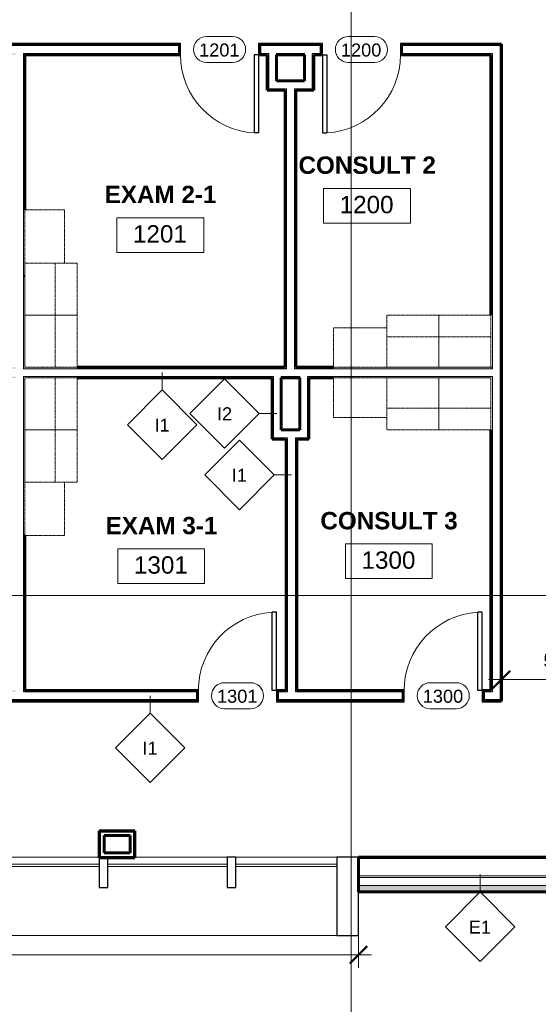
# Model space of a CAD drawing. Header units: inches. Extents: x -1969 to 2015, y -1363 to 1657.
# Tile 22 of 32: x 144 to 383, y -347 to 107. Entities that reach past the tile are written whole.
import ezdxf

# ---------------------------------------------------------------- set-up
doc = ezdxf.new("R2010")
doc.units = ezdxf.units.IN
doc.header["$MEASUREMENT"] = 0
doc.linetypes.add('Dash', pattern=[0.25, 0.125, -0.125])
for name, color, linetype, lineweight in [('A-ANNO-DIMS', 211, 'Continuous', 9), ('A-ANNO-DIMS-64', 211, 'Continuous', 9), ('A-AREA-IDEN', 2, 'Continuous', 9), ('A-DOOR', 31, 'Continuous', 18), ('A-DOOR-IDEN', 31, 'Continuous', 9), ('A-GLAZ-CURT', 52, 'Continuous', 9), ('A-GLAZ-CWMG', 51, 'Continuous', 9), ('A-WALL', 113, 'Continuous', 18), ('A-WALL-IDEN', 211, 'Continuous', 9), ('A-WALL-PATT', 111, 'Continuous', 60), ('G-ANNO-SYMB', 111, 'Continuous', 9), ('I-WALL', 2, 'Continuous', 18), ('Q-CASE', 31, 'Continuous', 9), ('Q-CASE-HDLN', 31, 'Dash', 9)]:
    doc.layers.add(name, color=color, linetype=linetype, lineweight=lineweight)
doc.styles.add('Arial', font='arial.ttf', dxfattribs={"height": 6})
doc.styles.add('Arial_1', font='arial.ttf', dxfattribs={"height": 8})
doc.styles.add('Arial_B', font='arialbd.ttf', dxfattribs={"height": 8})
doc.dimstyles.new('Linear_-_3_32__Arial', dxfattribs={"dimscale": 12, "dimtxt": 6.121556, "dimasz": 0.666667, "dimexe": 0.5, "dimexo": 0.333333, "dimgap": 0.333333, "dimtad": 1, "dimdec": 3, "dimrnd": 0.125, "dimzin": 3, "dimdsep": 46, "dimlunit": 4, "dimtxsty": 'Arial', "dimblk1": 'OBLIQUE', "dimblk2": 'OBLIQUE', "dimsah": 1, "dimcen": 0.09, "dimdle": 0.5, "dimazin": 0, "dimtfac": 1, "dimtdec": 4, "dimtix": 1, "dimtmove": 0, "dimatfit": 3, "dimfxl": 1, "dimtvp": 1, "dimtfill": 1, "dimfrac": 2, "dimtolj": 1, "dimtzin": 0, "dimarcsym": 2})
pattern_1 = [(0, (0, 0), (20.48, 5.12), [0.845, -14.515, 0.845, -14.515, -81.92]), (0, (0, 0), (20.48, 5.12), [-30.72, 0.845, -29.875, 0.845, -14.515, -35.84]), (0, (0, 0), (20.48, 5.12), [-76.8, 0.845, -9.395, 0.845, -24.755]), (120, (7.68, 2.56), (-14.67405, 15.1762), [0.845, -14.515, 0.845, -14.515, -81.92]), (120, (7.68, 2.56), (-14.67405, 15.1762), [-30.72, 0.845, -29.875, 0.845, -14.515, -35.84]), (120, (7.68, 2.56), (-14.67405, 15.1762), [-76.8, 0.845, -9.395, 0.845, -24.755]), (240, (10.24, 12.8), (-5.80595, -20.2962), [0.845, -14.515, 0.845, -14.515, -81.92]), (240, (10.24, 12.8), (-5.80595, -20.2962), [-30.72, 0.845, -29.875, 0.845, -14.515, -35.84]), (240, (10.24, 12.8), (-5.80595, -20.2962), [-76.8, 0.845, -9.395, 0.845, -24.755])]

# ---------------------------------------------------------------- blocks, each defined once
blk = doc.blocks.new('Single-Flush-w-Metal-Frame - 36_ x 84_-V1-GROUND FLOOR')
at = {"layer": 'A-DOOR', "lineweight": 30}
for p, q in [((16, 2.44), (16, 38.45)), ((18, 38.45), (16, 38.45)), ((18, 2.44), (18, 38.45)), ((18, 2.44), (16, 2.44))]:
    blk.add_line(p, q, dxfattribs=at)
at = {"layer": 'A-DOOR'}
for p, q in [((-18, 2.94), (-20, 2.94)), ((-20, 2.94), (-20, 2.44)), ((-20, 2.44), (-18.5, 2.44)), ((-18.5, 2.44), (-18.5, -2.44)), ((-18, -2.94), (-18, 2.94)), ((20, 2.94), (18, 2.94)), ((18, 2.94), (18, -2.94)), ((18.5, -2.44), (18.5, 2.44)), ((18.5, 2.44), (20, 2.44)), ((20, 2.44), (20, 2.94)), ((-18.5, -2.44), (-20, -2.44)), ((-20, -2.44), (-20, -2.94)), ((-20, -2.94), (-18, -2.94)), ((18, -2.94), (20, -2.94)), ((20, -2.44), (18.5, -2.44)), ((20, -2.94), (20, -2.44))]:
    blk.add_line(p, q, dxfattribs=at)
at = {"layer": 'A-DOOR', "lineweight": 9}
blk.add_arc((18, 2.44), 36.07, 93.1789, 180, dxfattribs=at)
blk = doc.blocks.new('Single-Flush-w-Metal-Frame - 36_ x 84_-223247-GROUND FLOOR')
at = {"layer": 'A-DOOR'}
for p, q in [((-20, 2.94), (-18, 2.94)), ((-20, 2.44), (-20, 2.94)), ((-18.5, 2.44), (-20, 2.44)), ((-18.5, -2.44), (-18.5, 2.44)), ((-18, 2.94), (-18, -2.94)), ((18, -2.94), (18, 2.94)), ((18, 2.94), (20, 2.94)), ((18.5, 2.44), (18.5, -2.44)), ((20, 2.44), (18.5, 2.44)), ((20, 2.94), (20, 2.44)), ((-20, -2.44), (-18.5, -2.44)), ((-20, -2.94), (-20, -2.44)), ((-18, -2.94), (-20, -2.94)), ((20, -2.94), (18, -2.94)), ((18.5, -2.44), (20, -2.44)), ((20, -2.44), (20, -2.94))]:
    blk.add_line(p, q, dxfattribs=at)
at = {"layer": 'A-DOOR', "lineweight": 30}
for p, q in [((16, -2.44), (16, -38.45)), ((18, -2.44), (16, -2.44)), ((18, -2.44), (18, -38.45)), ((18, -38.45), (16, -38.45))]:
    blk.add_line(p, q, dxfattribs=at)
at = {"layer": 'A-DOOR', "lineweight": 9}
blk.add_arc((18, -2.44), 36.07, 180, 266.8211, dxfattribs=at)
blk = doc.blocks.new('Casework-Exam_Room-Midmark-MLDSPXXX-Traditional - 72_x24_x78_-605487-GROUND FLOOR')
at = {"layer": 'Q-CASE-HDLN'}
for p, q in [((-12, 12), (36, 12)), ((-12, -12), (-12, 12)), ((-12, 12), (12, 12)), ((-12, -12), (-12, 12)), ((12, 12), (36, 12)), ((12, -12), (12, 12)), ((12, 12), (12, -12)), ((36, 12), (36, 6.25)), ((36, 12), (36, -12)), ((36, 6.25), (60.625, 6.25)), ((60.625, 6.25), (60.625, -12)), ((-12, 2), (36, 2)), ((36, 2), (36, -12)), ((60.625, -12), (-12, -12)), ((12, -12), (-12, -12)), ((36, -12), (12, -12))]:
    blk.add_line(p, q, dxfattribs=at)
blk = doc.blocks.new('Casework-Exam_Room-Midmark-MLDSPXXX-Traditional - 72_x24_x78_-308100-GROUND FLOOR')
at = {"layer": 'Q-CASE-HDLN'}
for p, q in [((60.625, 12), (-12, 12)), ((-12, 12), (-12, -12)), ((12, 12), (-12, 12)), ((-12, 12), (-12, -12)), ((36, 12), (12, 12)), ((12, 12), (12, -12)), ((12, -12), (12, 12)), ((36, -12), (36, 12)), ((36, -2), (36, 12)), ((60.625, -6.25), (60.625, 12)), ((-12, -2), (36, -2)), ((36, -12), (36, -6.25)), ((36, -6.25), (60.625, -6.25)), ((-12, -12), (36, -12)), ((-12, -12), (12, -12)), ((12, -12), (36, -12))]:
    blk.add_line(p, q, dxfattribs=at)
blk = doc.blocks.new('Rectangular Mullion - 10_ x 36_ Rectangular-585369-GROUND FLOOR')
at = {"layer": 'A-GLAZ-CWMG', "lineweight": 30}
for p, q in [((-10, 33.5), (0, 33.5)), ((-10, -2.5), (-10, 33.5)), ((0, 33.5), (0, -2.5)), ((0, -2.5), (-10, -2.5))]:
    blk.add_line(p, q, dxfattribs=at)
blk = doc.blocks.new('System Panel - Glazed 2-584725-GROUND FLOOR')
at = {"layer": 'A-GLAZ-CURT', "lineweight": 18}
for p, q in [((27.53, -0.75), (-27.53, -0.75)), ((-27.53, -0.75), (-27.53, -1.75)), ((-27.53, -1.75), (27.53, -1.75)), ((27.53, -1.75), (27.53, -0.75))]:
    blk.add_line(p, q, dxfattribs=at)
blk = doc.blocks.new('Rectangular Mullion - 15_ x 36_ Rectangular-584755-GROUND FLOOR')
at = {"layer": 'A-GLAZ-CWMG'}
for p, q in [((-173.85, -279.34), (-228.91, -279.34)), ((-171.85, -315.34), (-230.91, -315.34))]:
    blk.add_line(p, q, dxfattribs=at)
blk = doc.blocks.new('Rectangular Mullion - 15_ x 36_ Rectangular-V4-GROUND FLOOR')
at = {"layer": 'A-GLAZ-CWMG'}
for p, q in [((239.53, -279.34), (197.01, -279.34)), ((241.53, -315.34), (182.48, -315.34))]:
    blk.add_line(p, q, dxfattribs=at)
blk = doc.blocks.new('Rectangular Mullion - 4_ x 14_ rectangular-584723-GROUND FLOOR')
at = {"layer": 'A-GLAZ-CWMG', "lineweight": 30}
for p, q in [((-2, 11.5), (2, 11.5)), ((-2, -2.5), (-2, 11.5)), ((2, 11.5), (2, -2.5)), ((2, -2.5), (-2, -2.5))]:
    blk.add_line(p, q, dxfattribs=at)
blk = doc.blocks.new('System Panel - Glazed 2-584728-GROUND FLOOR')
at = {"layer": 'A-GLAZ-CURT', "lineweight": 18}
for p, q in [((23.25, -0.75), (-23.25, -0.75)), ((-23.25, -0.75), (-23.25, -1.75)), ((-23.25, -1.75), (23.25, -1.75)), ((23.25, -1.75), (23.25, -0.75))]:
    blk.add_line(p, q, dxfattribs=at)
blk = doc.blocks.new('Rectangular Mullion - 15_ x 36_ Rectangular-585385-GROUND FLOOR')
at = {"layer": 'A-GLAZ-CWMG'}
for p, q in [((290.04, -279.34), (243.53, -279.34)), ((290.04, -315.34), (241.53, -315.34))]:
    blk.add_line(p, q, dxfattribs=at)
blk = doc.blocks.new('DIMBLOCK9-GROUND FLOOR')
at = {"layer": 'A-ANNO-DIMS-64', "lineweight": 50}
for p, q in [((366.04, -197.49), (370.04, -193.49)), ((426.04, -197.49), (430.04, -193.49)), ((366.04, -197.49), (362.04, -201.49)), ((426.04, -197.49), (422.04, -201.49))]:
    blk.add_line(p, q, dxfattribs=at)
at = {"layer": 'A-ANNO-DIMS-64'}
for p, q in [((360.04, -197.49), (432.04, -197.49)), ((366.04, -195.83), (366.04, -203.49)), ((366.04, -197.49), (366.04, -195.83)), ((426.04, -195.83), (426.04, -203.49)), ((426.04, -197.49), (426.04, -195.83))]:
    blk.add_line(p, q, dxfattribs=at)
at = {"layer": 'A-ANNO-DIMS-64', "color": 0, "insert": (385.35, -185.7), "char_height": 6, "width": 25.654, "attachment_point": 1, "line_spacing_factor": 0.941778, "style": 'Arial', "bg_fill": 3, "box_fill_scale": 1.25, "bg_fill_color": 256, "bg_fill_true_color": 13158600, "bg_fill_transparency": 0}
blk.add_mtext('5\' - 0"', dxfattribs=at)
blk = doc.blocks.new('_Oblique')
at = {"color": 0, "linetype": 'ByBlock', "lineweight": -2}
blk.add_line((-0.5, -0.5), (0.5, 0.5), dxfattribs=at)
blk = doc.blocks.new('Room Tag - Room Tag-84095-GROUND FLOOR')
at = {"layer": 'A-AREA-IDEN'}
for p, q in [((-0.3125, -0.0625), (-0.3125, -0.3125)), ((-0.3125, -0.0625), (0.3125, -0.0625)), ((0.3125, -0.0625), (0.3125, -0.3125)), ((-0.3125, -0.3125), (0.3125, -0.3125))]:
    blk.add_line(p, q, dxfattribs=at)
blk = doc.blocks.new('DIMBLOCK26-GROUND FLOOR')
at = {"layer": 'A-ANNO-DIMS-64'}
for p, q in [((-289.96, -291.84), (-289.96, -330.24)), ((-289.96, -324.24), (-289.96, -291.84)), ((300.04, -291.84), (300.04, -330.24)), ((300.04, -324.24), (300.04, -291.84)), ((-289.96, -324.24), (306.04, -324.24))]:
    blk.add_line(p, q, dxfattribs=at)
at = {"layer": 'A-ANNO-DIMS-64', "lineweight": 50}
for p, q in [((-289.96, -324.24), (-285.96, -320.24)), ((300.04, -324.24), (304.04, -320.24)), ((-289.96, -324.24), (-293.96, -328.24)), ((300.04, -324.24), (296.04, -328.24))]:
    blk.add_line(p, q, dxfattribs=at)
at = {"layer": 'A-ANNO-DIMS-64', "color": 0, "insert": (-7.96, -312.45), "char_height": 6, "width": 31.1917, "attachment_point": 1, "line_spacing_factor": 0.941778, "style": 'Arial', "bg_fill": 3, "box_fill_scale": 1.25, "bg_fill_color": 256, "bg_fill_true_color": 13158600, "bg_fill_transparency": 0}
blk.add_mtext('49\' - 2"', dxfattribs=at)
blk = doc.blocks.new('Door Tag - Door Tag-41184-GROUND FLOOR')
at = {"layer": 'A-DOOR-IDEN'}
for p, q in [((-0.09375, 0.09375), (0.09375, 0.09375)), ((-0.09375, -0.09375), (0.09375, -0.09375))]:
    blk.add_line(p, q, dxfattribs=at)
for centre, start, end in [((-0.09375, 0), 90, 270), ((0.09375, 0), 270, 90)]:
    blk.add_arc(centre, 0.09375, start, end, dxfattribs=at)
blk = doc.blocks.new('Wall Tag - 1_2_-62628-GROUND FLOOR')
at = {"layer": 'A-WALL-IDEN'}
for p, q in [((-0.25, 0), (0, 0.25)), ((0, 0.25), (0.25, 0)), ((-0.25, 0), (0, -0.25)), ((0, -0.25), (0.25, 0))]:
    blk.add_line(p, q, dxfattribs=at)

msp = doc.modelspace()

# ---------------------------------------------------------------- hatches: boundary and pattern name
at = {"layer": 'A-WALL-PATT', "lineweight": 9}
h = msp.add_hatch(dxfattribs=at)
h.set_pattern_fill('FP_1', color=256, style=0, pattern_type=2)
h.set_pattern_definition(pattern_1)
h.paths.add_polyline_path([(137.9126, 94.6642), (217.5376, 94.6642), (217.5376, 95.2892), (137.9126, 95.2892)])
h.paths.add_polyline_path([(263.0153, 94.6642), (282.9126, 94.6642), (282.9126, 95.2892), (254.5376, 95.2784), (254.5376, 94.6642)])
h.paths.add_polyline_path([(319.9126, 94.6642), (366.0376, 94.6642), (366.0376, 95.2892), (319.9126, 95.2892)])
h.paths.add_polyline_path([(100.9126, 94.6642), (100.9126, 95.2892), (13.0376, 95.2892), (13.0376, 94.6642), (23.3528, 94.6642)])
h.paths.add_polyline_path([(-23.9624, 94.6642), (-23.9624, 95.2892), (-120.0874, 95.2892), (-120.0874, 94.6642), (-45.1222, 94.6642)])
h.paths.add_polyline_path([(-232.5874, 94.6642), (-157.0874, 94.6642), (-157.0874, 95.2892), (-232.5874, 95.2892)])
h = msp.add_hatch(dxfattribs=at)
h.set_pattern_fill('FP_1', color=256, style=0, pattern_type=2)
h.set_pattern_definition(pattern_1)
h.paths.add_polyline_path([(275.1626, 90.4142), (275.1626, 91.0392), (262.2876, 91.0392), (262.2876, 90.4142), (263.0153, 90.4142)])
h.paths.add_polyline_path([(319.9126, 90.4142), (361.7876, 90.4142), (361.7876, 91.0392), (319.9126, 91.0392)])
h.paths.add_polyline_path([(279.4126, 90.4142), (282.9126, 90.4142), (282.9126, 91.0392), (278.7876, 91.0392), (278.7876, 90.4142)])
h.paths.add_polyline_path([(217.5376, 90.4142), (217.5376, 91.0392), (146.2876, 91.0392), (146.2876, 90.4142), (160.3028, 90.4142)])
h.paths.add_polyline_path([(17.1626, 90.4142), (17.1626, 91.0392), (13.0376, 91.0392), (13.0376, 90.4142), (16.5376, 90.4142)])
h.paths.add_polyline_path([(258.0376, 90.4142), (258.6626, 90.4142), (258.6626, 91.0392), (254.5376, 91.0392), (254.5376, 90.4142)])
h.paths.add_polyline_path([(21.4126, 90.4142), (100.9126, 90.4142), (100.9126, 91.0392), (21.4126, 91.0392)])
h.paths.add_polyline_path([(-79.3597, 90.4142), (-23.9624, 90.4142), (-23.9624, 91.0392), (-95.8374, 91.0392), (-95.8374, 90.4142), (-95.2124, 90.4142)])
h.paths.add_polyline_path([(-120.0874, 90.4142), (-115.9624, 90.4142), (-115.9624, 91.0392), (-120.0874, 91.0392)])
h.paths.add_polyline_path([(-157.0874, 90.4142), (-157.0874, 91.0392), (-228.3374, 91.0392), (-228.3374, 90.4142), (-182.0722, 90.4142)])
h.paths.add_polyline_path([(142.0376, 90.4142), (142.0376, 91.0392), (137.9126, 91.0392), (137.9126, 90.4142), (141.4126, 90.4142)])
h.paths.add_polyline_path([(-112.3374, 90.4142), (-99.4624, 90.4142), (-99.4624, 91.0392), (-112.3374, 91.0392)])
h = msp.add_hatch(dxfattribs=at)
h.set_pattern_fill('FP_1', color=256, style=0, pattern_type=2)
h.set_pattern_definition(pattern_1)
h.paths.add_polyline_path([(145.6626, -203.0858), (146.2876, -203.0858), (146.2876, -57.8358), (145.6626, -57.8358), (145.6626, -202.4608)])
h.paths.add_polyline_path([(145.6626, -53.5858), (146.2876, -53.5858), (146.2876, 91.0392), (145.6626, 91.0392), (145.6626, -34.4855)])
h = msp.add_hatch(dxfattribs=at)
h.set_pattern_fill('FP_1', color=256, style=0, pattern_type=2)
h.set_pattern_definition(pattern_1)
h.paths.add_polyline_path([(365.4126, -207.3358), (366.0376, -207.3358), (366.0376, 94.6642), (365.4126, 94.6642), (365.4126, -206.7108)])
h = msp.add_hatch(dxfattribs=at)
h.set_pattern_fill('FP_1', color=256, style=0, pattern_type=2)
h.set_pattern_definition(pattern_1)
h.paths.add_polyline_path([(361.1626, -203.0858), (361.7876, -203.0858), (361.7876, -57.8358), (361.1626, -57.8358), (361.1626, -202.4608)])
h.paths.add_polyline_path([(361.7876, -53.5858), (361.7876, 90.4142), (361.1626, 90.4142), (361.1626, -53.5858)])
h = msp.add_hatch(dxfattribs=at)
h.set_pattern_fill('FP_1', color=256, style=0, pattern_type=2)
h.set_pattern_definition(pattern_1)
h.paths.add_polyline_path([(266.2876, -53.5858), (266.9126, -53.5858), (266.9126, 74.1642), (266.2876, 74.1642), (266.2876, 43.3728)])
h = msp.add_hatch(dxfattribs=at)
h.set_pattern_fill('FP_1', color=256, style=0, pattern_type=2)
h.set_pattern_definition(pattern_1)
h.paths.add_polyline_path([(270.5376, -53.5858), (271.1626, -53.5858), (271.1626, 74.7892), (270.5376, 74.7892), (270.5376, 43.3728)])
h = msp.add_hatch(dxfattribs=at)
h.set_pattern_fill('FP_1', color=256, style=0, pattern_type=2)
h.set_pattern_definition(pattern_1)
h.paths.add_polyline_path([(297.2528, -54.2108), (361.7876, -54.2108), (361.7876, -53.5858), (270.5376, -53.5858), (270.5376, -54.2108), (288.5376, -54.2108)])
h.paths.add_polyline_path([(266.9126, -54.2108), (266.9126, -53.5858), (145.6626, -53.5858), (145.6626, -54.2108), (228.7778, -54.2108)])
h.paths.add_polyline_path([(20.7876, -54.2108), (142.0376, -54.2108), (142.0376, -53.5858), (20.7876, -53.5858)])
h.paths.add_polyline_path([(-107.7124, -54.2108), (-107.7124, -53.5858), (-228.9624, -53.5858), (-228.9624, -54.2108), (-108.3374, -54.2108)])
h.paths.add_polyline_path([(-104.0874, -54.2108), (17.1626, -54.2108), (17.1626, -53.5858), (-104.0874, -53.5858)])
h = msp.add_hatch(dxfattribs=at)
h.set_pattern_fill('FP_1', color=256, style=0, pattern_type=2)
h.set_pattern_definition(pattern_1)
h.paths.add_polyline_path([(337.1626, -58.4608), (361.1626, -58.4608), (361.1626, -57.8358), (276.6001, -57.8358), (276.6001, -58.4608), (313.1626, -58.4608)])
h.paths.add_polyline_path([(260.8501, -58.4608), (260.8501, -57.8358), (146.2876, -57.8358), (146.2876, -58.4608), (260.2251, -58.4608)])
h.paths.add_polyline_path([(126.0653, -58.4608), (142.0376, -58.4608), (142.0376, -57.8358), (21.4126, -57.8358), (21.4126, -58.4608), (123.1626, -58.4608)])
h.paths.add_polyline_path([(272.9751, -58.4608), (272.9751, -57.8358), (264.4751, -57.8358), (264.4751, -58.4608)])
h.paths.add_polyline_path([(16.5376, -58.4608), (17.1626, -58.4608), (17.1626, -57.8358), (-103.4624, -57.8358), (-103.4624, -58.4608), (-45.1222, -58.4608)])
h.paths.add_polyline_path([(-228.3374, -58.4608), (-107.7124, -58.4608), (-107.7124, -57.8358), (-228.3374, -57.8358)])
h = msp.add_hatch(dxfattribs=at)
h.set_pattern_fill('FP_1', color=256, style=0, pattern_type=2)
h.set_pattern_definition(pattern_1)
h.paths.add_polyline_path([(277.2251, -86.7108), (277.2251, -58.4608), (276.6001, -58.4608), (276.6001, -86.7108)])
h = msp.add_hatch(dxfattribs=at)
h.set_pattern_fill('FP_1', color=256, style=0, pattern_type=2)
h.set_pattern_definition(pattern_1)
h.paths.add_polyline_path([(271.6001, -86.7108), (276.6001, -86.7108), (276.6001, -86.0858), (271.6001, -86.0858)])
h.paths.add_polyline_path([(260.2251, -86.7108), (267.3501, -86.7108), (267.3501, -86.0858), (260.2251, -86.0858)])
h = msp.add_hatch(dxfattribs=at)
h.set_pattern_fill('FP_1', color=256, style=0, pattern_type=2)
h.set_pattern_definition(pattern_1)
h.paths.add_polyline_path([(271.6001, -203.0858), (271.6001, -86.0858), (270.9751, -86.0858), (270.9751, -203.0858)])
h = msp.add_hatch(dxfattribs=at)
h.set_pattern_fill('FP_1', color=256, style=0, pattern_type=2)
h.set_pattern_definition(pattern_1)
h.paths.add_polyline_path([(266.7251, -202.4608), (267.3501, -202.4608), (267.3501, -86.7108), (266.7251, -86.7108), (266.7251, -164.2495)])
h = msp.add_hatch(dxfattribs=at)
h.set_pattern_fill('FP_1', color=256, style=0, pattern_type=2)
h.set_pattern_definition(pattern_1)
h.paths.add_polyline_path([(100.9126, -203.0858), (100.9126, -202.4608), (21.4126, -202.4608), (21.4126, -203.0858), (23.3528, -203.0858)])
h.paths.add_polyline_path([(361.1626, -203.0858), (361.1626, -202.4608), (357.6626, -202.4608), (357.6626, -203.0858)])
h.paths.add_polyline_path([(-228.9624, -203.0858), (-148.8374, -203.0858), (-148.8374, -202.4608), (-228.9624, -202.4608)])
h.paths.add_polyline_path([(297.2528, -203.0858), (320.6626, -203.0858), (320.6626, -202.4608), (271.6001, -202.4608), (271.6001, -203.0858)])
h.paths.add_polyline_path([(-103.4624, -203.0858), (-23.9624, -203.0858), (-23.9624, -202.4608), (-103.4624, -202.4608)])
h.paths.add_polyline_path([(-111.8374, -203.0858), (-107.7124, -203.0858), (-107.7124, -202.4608), (-111.8374, -202.4608)])
h.paths.add_polyline_path([(267.3501, -203.0858), (267.3501, -202.4608), (262.7876, -202.4608), (262.7876, -203.0858)])
h.paths.add_polyline_path([(160.3028, -203.0858), (225.7876, -203.0858), (225.7876, -202.4608), (146.2876, -202.4608), (146.2876, -203.0858)])
h.paths.add_polyline_path([(13.0376, -203.0858), (17.1626, -203.0858), (17.1626, -202.4608), (13.0376, -202.4608)])
h.paths.add_polyline_path([(142.0376, -203.0858), (142.0376, -202.4608), (137.9126, -202.4608), (137.9126, -203.0858)])
h = msp.add_hatch(dxfattribs=at)
h.set_pattern_fill('FP_1', color=256, style=0, pattern_type=2)
h.set_pattern_definition(pattern_1)
h.paths.add_polyline_path([(361.1626, -207.3358), (365.4126, -207.3358), (365.4126, -206.7108), (357.6626, -206.7108), (357.6626, -207.3358)])
h.paths.add_polyline_path([(-233.2124, -207.3358), (-148.8374, -207.3358), (-148.8374, -206.7108), (-233.2124, -206.7108)])
h.paths.add_polyline_path([(-111.8374, -207.3358), (-23.9624, -207.3358), (-23.9624, -206.7108), (-111.8374, -206.7108)])
h.paths.add_polyline_path([(13.0376, -207.3358), (100.9126, -207.3358), (100.9126, -206.7108), (13.0376, -206.7108)])
h.paths.add_polyline_path([(137.9126, -207.3358), (225.7876, -207.3358), (225.7876, -206.7108), (137.9126, -206.7108)])
h.paths.add_polyline_path([(320.6626, -207.3358), (320.6626, -206.7108), (262.7876, -206.7108), (262.7876, -207.3358), (297.2528, -207.3358)])
h = msp.add_hatch(dxfattribs=at)
h.set_pattern_fill('FP_1', color=256, style=0, pattern_type=2)
h.set_pattern_definition(pattern_1)
h.paths.add_polyline_path([(196.3833, -267.7089), (197.0083, -267.7089), (197.0083, -267.0839), (180.5669, -267.0839), (180.5669, -267.7089), (181.1919, -267.7089)])
h = msp.add_hatch(dxfattribs=at)
h.set_pattern_fill('FP_1', color=256, style=0, pattern_type=2)
h.set_pattern_definition(pattern_1)
h.paths.add_polyline_path([(434.2028, -279.9608), (526.1626, -279.9608), (526.1626, -279.3358), (430.2876, -279.3358), (430.2876, -279.9608)])
h.paths.add_polyline_path([(536.9153, -279.9608), (541.2876, -279.9608), (541.2876, -279.3358), (529.7876, -279.3358), (529.7876, -279.9608)])
h.paths.add_polyline_path([(300.0376, -279.9608), (426.0376, -279.9608), (426.0376, -279.3358), (300.0376, -279.3358)])
h.paths.add_polyline_path([(-289.9624, -279.9608), (-289.9624, -279.3358), (-402.5874, -279.3358), (-402.5874, -279.9608)])
h = msp.add_hatch(dxfattribs=at)
h.set_pattern_fill('FP_2', color=256, style=0, pattern_type=2)
h.set_pattern_definition([(50, (0, 0), (18.36206, -1.60683), [1.92, -21.12]), (355, (0, 0), (-3.55226, 19.2559), [1.536, -16.896]), (100.451, (1.53, -0.134), (14.8102, 17.6493), [1.632, -17.949]), (46.184, (0, 5.12), (27.32125, -4.2376), [2.88, -31.68]), (96.636, (2.277, 4.767), (23.9275, 24.9372), [2.448, -26.924]), (351.184, (0, 5.12), (23.9276, 24.9374), [2.304, -25.344]), (21, (2.56, 3.84), (15.2808, -10.30746), [1.92, -21.12]), (326, (2.56, 3.84), (6.22856, 18.56374), [1.536, -16.896]), (71.451, (3.833, 2.981), (21.50985, 8.2563), [1.632, -17.949]), (37.5, (0, 0), (0.311095, 8.52254), [0.845, -15.846, 0.845, -16.307, -16.96]), (37.5, (0, 0), (0.311095, 8.52254), [-33.843, 0.845, -16.115]), (7.5, (0, 0), (6.73464, 10.09743), [0.845, -8.934, 0.845, -15.462, -6.464]), (7.5, (0, 0), (6.73464, 10.09743), [-26.086, 0.845, -5.619]), (327.5, (-5.709, 0), (13.66611, -0.57719), [0.845, -5.555, 0.845, -19.123, -26.496]), (327.5, (-5.709, 0), (13.66611, -0.57719), [-26.368, 0.845, -25.651]), (317.5, (-8.269, 0), (14.92985, 2.56286), [0.845, -7.475, 0.845, -12.416, -18.816]), (317.5, (-8.269, 0), (14.92985, 2.56286), [-21.581, 0.845, -17.971])])
h.paths.add_polyline_path([(300.0376, -295.3358), (544.9126, -295.3358), (544.9126, -292.3358), (300.0376, -292.3358)])
h.paths.add_polyline_path([(-417.9624, -295.3358), (-289.9624, -295.3358), (-289.9624, -292.3358), (-417.9624, -292.3358)])

# ---------------------------------------------------------------- linework, layer by layer
at = {"layer": 'A-WALL'}
for p, q in [((217.5376, 94.6642), (137.9126, 94.6642)), ((217.5376, 91.0392), (145.6626, 91.0392)), ((145.6626, -54.2108), (145.6626, 91.0392)), ((146.2876, 91.0392), (146.2876, 90.4142)), ((282.9126, 94.6642), (254.5376, 94.6642)), ((258.6626, 91.0392), (254.5376, 91.0392)), ((258.6626, 91.0392), (258.6626, 74.7892)), ((275.1626, 91.0392), (262.2876, 91.0392)), ((262.2876, 91.0392), (262.2876, 90.4142)), ((275.1626, 91.0392), (275.1626, 90.4142)), ((282.9126, 91.0392), (278.7876, 91.0392)), ((278.7876, 91.0392), (278.7876, 74.7892)), ((365.4126, 94.6642), (319.9126, 94.6642)), ((361.7876, 91.0392), (319.9126, 91.0392)), ((361.7876, 91.0392), (361.7876, -54.2108)), ((365.4126, -206.7108), (365.4126, 94.6642)), ((266.9126, 74.7892), (258.6626, 74.7892)), ((266.9126, -54.2108), (266.9126, 74.7892)), ((270.5376, -54.2108), (270.5376, 74.7892)), ((278.7876, 74.7892), (270.5376, 74.7892)), ((271.1626, 74.7892), (271.1626, 74.1642)), ((266.9126, -54.2108), (145.6626, -54.2108)), ((361.7876, -54.2108), (270.5376, -54.2108)), ((361.7876, -53.5858), (361.1626, -53.5858)), ((260.8501, -57.8358), (145.6626, -57.8358)), ((145.6626, -203.0858), (145.6626, -57.8358)), ((260.8501, -57.8358), (260.8501, -86.0858)), ((272.9751, -57.8358), (264.4751, -57.8358)), ((264.4751, -57.8358), (264.4751, -58.4608)), ((272.9751, -57.8358), (272.9751, -58.4608)), ((361.7876, -57.8358), (276.6001, -57.8358)), ((276.6001, -86.0858), (276.6001, -57.8358)), ((361.7876, -203.0858), (361.7876, -57.8358)), ((260.8501, -86.0858), (267.3501, -86.0858)), ((267.3501, -203.0858), (267.3501, -86.0858)), ((270.9751, -86.0858), (276.6001, -86.0858)), ((270.9751, -203.0858), (270.9751, -86.0858)), ((271.6001, -86.7108), (271.6001, -86.0858)), ((145.6626, -203.0858), (225.7876, -203.0858)), ((146.2876, -203.0858), (146.2876, -202.4608)), ((262.7876, -203.0858), (267.3501, -203.0858)), ((320.6626, -203.0858), (270.9751, -203.0858)), ((271.6001, -203.0858), (271.6001, -202.4608)), ((357.6626, -203.0858), (361.7876, -203.0858)), ((137.9126, -206.7108), (225.7876, -206.7108)), ((262.7876, -206.7108), (320.6626, -206.7108)), ((365.4126, -206.7108), (357.6626, -206.7108)), ((196.3833, -267.7089), (181.1919, -267.7089)), ((181.1919, -267.7089), (181.1919, -278.9628)), ((196.3833, -278.9628), (196.3833, -267.7089)), ((181.1919, -278.9628), (196.3833, -278.9628)), ((300.0376, -279.9608), (426.6626, -279.9608)), ((300.0376, -287.9608), (544.9126, -287.9608)), ((300.0376, -288.7108), (544.9126, -288.7108)), ((300.0376, -292.3358), (544.9126, -292.3358))]:
    msp.add_line(p, q, dxfattribs=at)
at = {"layer": 'A-WALL', "lineweight": 60}
for p, q in [((426.0376, -279.3358), (300.0376, -279.3358)), ((300.0376, -279.3358), (300.0376, -295.3358)), ((300.0376, -295.3358), (544.9126, -295.3358))]:
    msp.add_line(p, q, dxfattribs=at)
at = {"layer": 'A-WALL-IDEN'}
for p, q in [((209.5513, -56.0233), (209.5513, -64.0233)), ((262.3501, -74.8429), (254.3501, -74.8429)), ((269.1626, -103.1758), (261.1626, -103.1758)), ((203.9759, -204.8983), (203.9759, -212.8983)), ((356.1833, -287.3358), (356.1833, -295.3358))]:
    msp.add_line(p, q, dxfattribs=at)
at = {"layer": 'G-ANNO-SYMB'}
for p, q in [((296.683, 415.639), (296.683, -408.3814)), ((-923.3546, -158.7257), (964.4889, -158.7257))]:
    msp.add_line(p, q, dxfattribs=at)
at = {"layer": 'I-WALL', "lineweight": 60}
for p, q in [((217.5376, 95.2892), (137.9126, 95.2892)), ((217.5376, 90.4142), (217.5376, 95.2892)), ((282.9126, 95.2892), (254.5376, 95.2892)), ((254.5376, 95.2892), (254.5376, 90.4142)), ((282.9126, 90.4142), (282.9126, 95.2892)), ((366.0376, 95.2892), (319.9126, 95.2892)), ((319.9126, 95.2892), (319.9126, 90.4142)), ((366.0376, -207.3358), (366.0376, 95.2892)), ((146.2876, 90.4142), (217.5376, 90.4142)), ((146.2876, 19.0392), (146.2876, 90.4142)), ((254.5376, 90.4142), (258.0376, 90.4142)), ((258.0376, 90.4142), (258.0376, 74.1642)), ((262.2876, 90.4142), (275.1626, 90.4142)), ((262.2876, 78.4142), (262.2876, 90.4142)), ((275.1626, 90.4142), (275.1626, 78.4142)), ((279.4126, 90.4142), (282.9126, 90.4142)), ((279.4126, 74.1642), (279.4126, 90.4142)), ((319.9126, 90.4142), (361.1626, 90.4142)), ((361.1626, 90.4142), (361.1626, -29.5858)), ((275.1626, 78.4142), (262.2876, 78.4142)), ((258.0376, 74.1642), (266.2876, 74.1642)), ((266.2876, 74.1642), (266.2876, -53.5858)), ((271.1626, -53.5858), (271.1626, 74.1642)), ((271.1626, 74.1642), (279.4126, 74.1642)), ((266.2876, -53.5858), (170.2876, -53.5858)), ((288.5376, -53.5858), (271.1626, -53.5858)), ((170.2876, -58.4608), (260.2251, -58.4608)), ((260.2251, -58.4608), (260.2251, -86.7108)), ((264.4751, -58.4608), (272.9751, -58.4608)), ((264.4751, -82.4608), (264.4751, -58.4608)), ((272.9751, -58.4608), (272.9751, -82.4608)), ((277.2251, -58.4608), (288.5376, -58.4608)), ((277.2251, -86.7108), (277.2251, -58.4608)), ((272.9751, -82.4608), (264.4751, -82.4608)), ((361.1626, -82.4608), (361.1626, -202.4608)), ((260.2251, -86.7108), (266.7251, -86.7108)), ((266.7251, -86.7108), (266.7251, -202.4608)), ((271.6001, -86.7108), (277.2251, -86.7108)), ((271.6001, -202.4608), (271.6001, -86.7108)), ((146.2876, -202.4608), (146.2876, -131.0858)), ((225.7876, -202.4608), (146.2876, -202.4608)), ((225.7876, -207.3358), (225.7876, -202.4608)), ((266.7251, -202.4608), (262.7876, -202.4608)), ((262.7876, -202.4608), (262.7876, -207.3358)), ((320.6626, -202.4608), (271.6001, -202.4608)), ((320.6626, -207.3358), (320.6626, -202.4608)), ((361.1626, -202.4608), (357.6626, -202.4608)), ((357.6626, -202.4608), (357.6626, -207.3358)), ((137.9126, -207.3358), (225.7876, -207.3358)), ((262.7876, -207.3358), (320.6626, -207.3358)), ((357.6626, -207.3358), (366.0376, -207.3358)), ((197.0083, -267.0839), (180.5669, -267.0839)), ((180.5669, -267.0839), (180.5669, -279.5878)), ((197.0083, -279.5878), (197.0083, -267.0839)), ((182.8169, -269.3339), (194.7583, -269.3339)), ((182.8169, -277.3378), (182.8169, -269.3339)), ((194.7583, -269.3339), (194.7583, -277.3378)), ((180.5669, -279.5878), (197.0083, -279.5878)), ((194.7583, -277.3378), (182.8169, -277.3378))]:
    msp.add_line(p, q, dxfattribs=at)

# ---------------------------------------------------------------- block references
at = {"layer": 'A-AREA-IDEN', "xscale": 63.99999999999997, "yscale": 63.99999999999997, "zscale": 63.99999999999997}
for p in [(303.9937, 32.8513), (208.6977, 19.3478), (314.0693, -130.9561), (209.1352, -133.2061)]:
    msp.add_blockref('Room Tag - Room Tag-84095-GROUND FLOOR', p, dxfattribs=at)
at = {"layer": 'A-DOOR'}
for name, p in [('Single-Flush-w-Metal-Frame - 36_ x 84_-223247-GROUND FLOOR', (236.0376, 92.8517)), ('Single-Flush-w-Metal-Frame - 36_ x 84_-V1-GROUND FLOOR', (244.2876, -204.8983)), ('Single-Flush-w-Metal-Frame - 36_ x 84_-V1-GROUND FLOOR', (339.1626, -204.8983))]:
    msp.add_blockref(name, p, dxfattribs=at)
at = {"layer": 'A-DOOR', "rotation": 180}
msp.add_blockref('Single-Flush-w-Metal-Frame - 36_ x 84_-V1-GROUND FLOOR', (301.4126, 92.8517), dxfattribs=at)
at = {"layer": 'A-DOOR-IDEN', "xscale": 63.99999999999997, "yscale": 63.99999999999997, "zscale": 63.99999999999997}
for p in [(236.0376, 92.8517), (301.4126, 92.8517), (244.2876, -204.8983), (339.1626, -204.8983)]:
    msp.add_blockref('Door Tag - Door Tag-41184-GROUND FLOOR', p, dxfattribs=at)
at = {"layer": 'A-GLAZ-CURT'}
for name, p in [('System Panel - Glazed 2-584725-GROUND FLOOR', (152.951, -281.8358)), ('System Panel - Glazed 2-584725-GROUND FLOOR', (212.0061, -281.8358)), ('System Panel - Glazed 2-584728-GROUND FLOOR', (266.7856, -281.8358))]:
    msp.add_blockref(name, p, dxfattribs=at)
at = {"layer": 'A-GLAZ-CWMG'}
for name, p in [('Rectangular Mullion - 15_ x 36_ Rectangular-584755-GROUND FLOOR', (354.3307, 0)), ('Rectangular Mullion - 15_ x 36_ Rectangular-V4-GROUND FLOOR', (0, 0)), ('Rectangular Mullion - 15_ x 36_ Rectangular-585385-GROUND FLOOR', (0, 0))]:
    msp.add_blockref(name, p, dxfattribs=at)
at = {"layer": 'A-GLAZ-CWMG', "extrusion": (0, 0, -1), "rotation": 180}
for name, p in [('Rectangular Mullion - 4_ x 14_ rectangular-584723-GROUND FLOOR', (-182.4785, -281.8358)), ('Rectangular Mullion - 4_ x 14_ rectangular-584723-GROUND FLOOR', (-241.5336, -281.8358)), ('Rectangular Mullion - 10_ x 36_ Rectangular-585369-GROUND FLOOR', (-300.0376, -281.8358))]:
    msp.add_blockref(name, p, dxfattribs=at)
at = {"layer": 'A-WALL-IDEN', "xscale": 63.99999999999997, "yscale": 63.99999999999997, "zscale": 63.99999999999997}
for p in [(238.3501, -74.8429), (209.5513, -80.0233), (245.1626, -103.1758), (203.9759, -228.8983), (356.1833, -311.3358)]:
    msp.add_blockref('Wall Tag - 1_2_-62628-GROUND FLOOR', p, dxfattribs=at)
at = {"layer": 'Q-CASE'}
for name, p, rotation in [('Casework-Exam_Room-Midmark-MLDSPXXX-Traditional - 72_x24_x78_-308100-GROUND FLOOR', (158.2876, -41.5858), 89.99999999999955), ('Casework-Exam_Room-Midmark-MLDSPXXX-Traditional - 72_x24_x78_-308100-GROUND FLOOR', (349.1626, -41.5858), 180), ('Casework-Exam_Room-Midmark-MLDSPXXX-Traditional - 72_x24_x78_-605487-GROUND FLOOR', (158.2876, -70.4608), 270.0000000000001), ('Casework-Exam_Room-Midmark-MLDSPXXX-Traditional - 72_x24_x78_-605487-GROUND FLOOR', (349.1626, -70.4608), 180)]:
    msp.add_blockref(name, p, dxfattribs=dict(at, rotation=rotation))

# ---------------------------------------------------------------- texts
at = {"layer": 'A-AREA-IDEN', "char_height": 8, "attachment_point": 1, "style": 'Arial_B'}
for s, insert, width in [('CONSULT 2', (272.4166, 43.5676), 76.356), ('EXAM 2-1', (183.0293, 30.0641), 62.014), ('EXAM 3-1', (183.4668, -122.4898), 62.014), ('CONSULT 3', (282.4922, -120.2398), 76.356)]:
    msp.add_mtext(s, dxfattribs=dict(at, insert=insert, width=width))
at = {"layer": 'A-AREA-IDEN', "lineweight": 20, "char_height": 8, "width": 29.896, "attachment_point": 1, "style": 'Arial_1'}
for s, insert in [('1200', (291.3881, 25.4006)), ('1201', (196.0921, 11.8971)), ('1301', (196.5296, -140.6568)), ('1300', (301.4637, -138.4068))]:
    msp.add_mtext(s, dxfattribs=dict(at, insert=insert))
at = {"layer": 'A-DOOR-IDEN', "char_height": 6, "width": 22.624, "attachment_point": 1, "style": 'Arial'}
for s, insert in [('1201', (226.5864, 95.6143)), ('1200', (291.9614, 95.6143)), ('1301', (234.8364, -202.1357)), ('1300', (329.7114, -202.1357))]:
    msp.add_mtext(s, dxfattribs=dict(at, insert=insert))
at = {"layer": 'A-WALL-IDEN', "char_height": 6, "attachment_point": 1, "style": 'Arial'}
for s, insert, width in [('I2', (234.8285, -72.0116), 8.282), ('I1', (206.0297, -77.1921), 8.282), ('I1', (241.641, -100.3445), 8.282), ('I1', (200.4543, -226.0671), 8.282), ('E1', (350.9105, -308.5046), 12.524)]:
    msp.add_mtext(s, dxfattribs=dict(at, insert=insert, width=width))

# ---------------------------------------------------------------- next in the draw order: dimensions: what is measured, and where the dimension line sits
at = {"layer": 'A-ANNO-DIMS'}
for base, p1, p2, override, picture, middle in [((426.0376, -197.4894), (366.0376, -191.8325), (426.0376, -191.8325), {"dimpost": '<>', "dimfxl": 60}, 'DIMBLOCK9-GROUND FLOOR', (396.0376, -190.4259)), ((300.0376, -324.2371), (-289.9624, -287.8358), (300.0376, -287.8358), {"dimpost": '<>', "dimfxl": 590}, 'DIMBLOCK26-GROUND FLOOR', (5.0376, -317.1737))]:
    dim = msp.add_linear_dim(base=base, p1=p1, p2=p2, dimstyle='Linear_-_3_32__Arial', override=override, dxfattribs=at)
    dim.commit()
    dim.dimension.update_dxf_attribs({"geometry": picture, "text_midpoint": middle})

doc.saveas('drawing.dxf')
